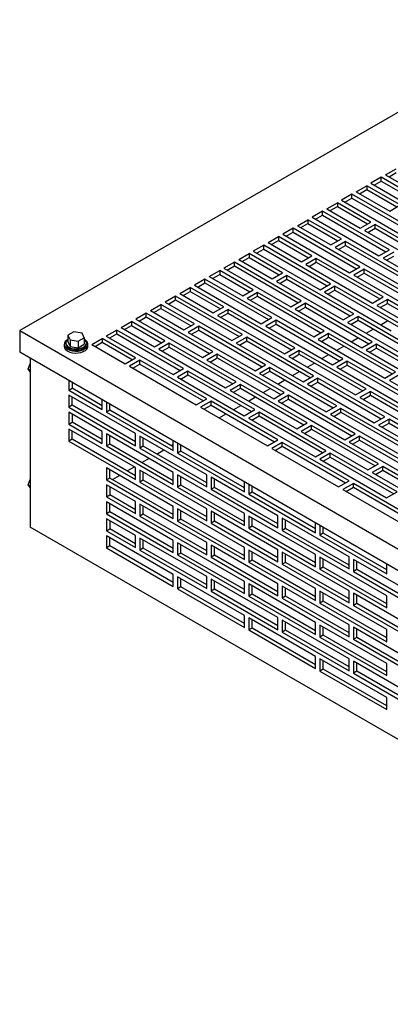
# Model space of a CAD drawing. Header units: inches. Extents: x 0 to 77, y 0 to 59.5.
# Tile 4 of 10: x 41.6 to 49.4, y 11.3 to 32.1. Entities that reach past the tile are written whole.
import ezdxf

# ---------------------------------------------------------------- set-up
doc = ezdxf.new("R2010")
doc.units = ezdxf.units.IN
doc.header["$LTSCALE"] = 7
doc.header["$MEASUREMENT"] = 0

msp = doc.modelspace()

# ---------------------------------------------------------------- linework, layer by layer
for p, q in [((52.99, 32.099), (41.588, 25.517)), ((49.335, 28.816), (49.556, 28.943)), ((49.335, 28.816), (50.042, 28.407)), ((49.406, 28.775), (49.556, 28.861)), ((48.713, 28.456), (48.934, 28.584)), ((49.641, 28.176), (48.934, 28.584)), ((48.934, 28.584), (48.934, 28.502)), ((49.243, 28.762), (49.022, 28.635)), ((49.022, 28.635), (50.437, 27.818)), ((49.093, 28.594), (49.243, 28.681)), ((50.658, 27.946), (49.243, 28.762)), ((49.243, 28.681), (49.243, 28.762)), ((49.243, 28.681), (50.587, 27.905)), ((48.621, 28.403), (48.4, 28.276)), ((50.035, 27.587), (48.621, 28.403)), ((48.621, 28.322), (48.621, 28.403)), ((48.713, 28.456), (49.42, 28.048)), ((48.784, 28.415), (48.934, 28.502)), ((48.934, 28.502), (49.57, 28.135)), ((48.091, 28.097), (48.312, 28.225)), ((48.161, 28.056), (48.312, 28.143)), ((49.019, 27.816), (48.312, 28.225)), ((48.312, 28.225), (48.312, 28.143)), ((48.312, 28.143), (48.948, 27.776)), ((48.4, 28.276), (49.814, 27.459)), ((48.471, 28.235), (48.621, 28.322)), ((48.621, 28.322), (49.965, 27.546)), ((49.42, 28.048), (49.641, 28.176)), ((47.999, 28.044), (47.778, 27.916)), ((47.849, 27.876), (47.999, 27.962)), ((49.413, 27.228), (47.999, 28.044)), ((47.999, 27.962), (47.999, 28.044)), ((47.999, 27.962), (49.342, 27.187)), ((48.091, 28.097), (48.798, 27.689)), ((47.468, 27.738), (47.689, 27.865)), ((47.468, 27.738), (48.176, 27.33)), ((47.539, 27.697), (47.689, 27.784)), ((48.397, 27.457), (47.689, 27.865)), ((47.689, 27.865), (47.689, 27.784)), ((47.689, 27.784), (48.326, 27.416)), ((47.778, 27.916), (49.192, 27.1)), ((48.798, 27.689), (49.019, 27.816)), ((49.111, 27.763), (48.89, 27.636)), ((50.525, 26.947), (49.111, 27.763)), ((49.111, 27.682), (49.111, 27.763)), ((47.377, 27.685), (47.156, 27.557)), ((47.156, 27.557), (48.57, 26.741)), ((47.226, 27.516), (47.377, 27.603)), ((48.791, 26.868), (47.377, 27.685)), ((47.377, 27.603), (47.377, 27.685)), ((47.377, 27.603), (48.72, 26.828)), ((48.89, 27.636), (50.304, 26.819)), ((48.96, 27.595), (49.111, 27.682)), ((49.111, 27.682), (50.454, 26.906)), ((46.754, 27.326), (46.533, 27.198)), ((48.168, 26.509), (46.754, 27.326)), ((46.754, 27.244), (46.754, 27.326)), ((46.846, 27.379), (47.067, 27.506)), ((46.846, 27.379), (47.553, 26.97)), ((46.917, 27.338), (47.067, 27.425)), ((47.774, 27.098), (47.067, 27.506)), ((47.067, 27.506), (47.067, 27.425)), ((47.067, 27.425), (47.704, 27.057)), ((48.176, 27.33), (48.397, 27.457)), ((48.488, 27.404), (48.267, 27.277)), ((48.338, 27.236), (48.488, 27.322)), ((49.903, 26.588), (48.488, 27.404)), ((48.488, 27.322), (48.488, 27.404)), ((48.488, 27.322), (49.832, 26.547)), ((46.224, 27.019), (46.445, 27.147)), ((47.152, 26.739), (46.445, 27.147)), ((46.445, 27.147), (46.445, 27.065)), ((46.533, 27.198), (47.948, 26.382)), ((46.604, 27.157), (46.754, 27.244)), ((46.754, 27.244), (48.098, 26.468)), ((48.267, 27.277), (49.682, 26.46)), ((49.192, 27.1), (49.413, 27.228)), ((49.505, 27.175), (49.284, 27.047)), ((46.132, 26.966), (45.911, 26.839)), ((47.546, 26.15), (46.132, 26.966)), ((46.132, 26.885), (46.132, 26.966)), ((46.224, 27.019), (46.931, 26.611)), ((46.295, 26.979), (46.445, 27.065)), ((46.445, 27.065), (47.081, 26.698)), ((47.553, 26.97), (47.774, 27.098)), ((47.866, 27.045), (47.645, 26.917)), ((47.645, 26.917), (49.059, 26.101)), ((47.716, 26.877), (47.866, 26.963)), ((49.28, 26.229), (47.866, 27.045)), ((47.866, 26.963), (47.866, 27.045)), ((47.866, 26.963), (49.21, 26.188)), ((49.284, 27.047), (50.698, 26.231)), ((49.355, 27.006), (49.505, 27.093)), ((45.602, 26.66), (45.823, 26.788)), ((45.672, 26.619), (45.823, 26.706)), ((46.53, 26.38), (45.823, 26.788)), ((45.823, 26.788), (45.823, 26.706)), ((45.823, 26.706), (46.459, 26.339)), ((45.911, 26.839), (47.325, 26.022)), ((45.982, 26.798), (46.132, 26.885)), ((46.132, 26.885), (47.476, 26.109)), ((46.931, 26.611), (47.152, 26.739)), ((47.244, 26.686), (47.023, 26.558)), ((48.658, 25.869), (47.244, 26.686)), ((47.244, 26.604), (47.244, 26.686)), ((48.57, 26.741), (48.791, 26.868)), ((48.883, 26.815), (48.662, 26.688)), ((48.662, 26.688), (50.076, 25.871)), ((48.732, 26.647), (48.883, 26.734)), ((50.297, 25.999), (48.883, 26.815)), ((48.883, 26.734), (48.883, 26.815)), ((48.883, 26.734), (50.226, 25.958)), ((45.51, 26.607), (45.289, 26.48)), ((45.289, 26.48), (46.703, 25.663)), ((45.36, 26.439), (45.51, 26.525)), ((46.924, 25.791), (45.51, 26.607)), ((45.51, 26.525), (45.51, 26.607)), ((45.51, 26.525), (46.853, 25.75)), ((45.602, 26.66), (46.309, 26.252)), ((47.023, 26.558), (48.437, 25.742)), ((47.094, 26.517), (47.244, 26.604)), ((47.244, 26.604), (48.587, 25.828)), ((47.948, 26.382), (48.168, 26.509)), ((44.979, 26.301), (45.2, 26.429)), ((44.979, 26.301), (45.687, 25.893)), ((45.05, 26.26), (45.2, 26.347)), ((45.908, 26.02), (45.2, 26.429)), ((45.2, 26.429), (45.2, 26.347)), ((45.2, 26.347), (45.837, 25.979)), ((46.309, 26.252), (46.53, 26.38)), ((46.622, 26.326), (46.401, 26.199)), ((48.036, 25.51), (46.622, 26.326)), ((46.622, 26.245), (46.622, 26.326)), ((48.26, 26.456), (48.039, 26.329)), ((48.039, 26.329), (49.454, 25.512)), ((48.11, 26.288), (48.26, 26.374)), ((49.675, 25.64), (48.26, 26.456)), ((48.26, 26.374), (48.26, 26.456)), ((48.26, 26.374), (49.604, 25.599)), ((44.357, 25.942), (44.578, 26.069)), ((45.285, 25.661), (44.578, 26.069)), ((44.578, 26.069), (44.578, 25.988)), ((44.888, 26.248), (44.667, 26.12)), ((44.667, 26.12), (46.081, 25.304)), ((44.737, 26.08), (44.888, 26.166)), ((46.302, 25.431), (44.888, 26.248)), ((44.888, 26.166), (44.888, 26.248)), ((44.888, 26.166), (46.231, 25.391)), ((46.401, 26.199), (47.815, 25.383)), ((46.471, 26.158), (46.622, 26.245)), ((46.622, 26.245), (47.965, 25.469)), ((47.325, 26.022), (47.546, 26.15)), ((47.638, 26.097), (47.417, 25.969)), ((49.052, 25.28), (47.638, 26.097)), ((47.638, 26.015), (47.638, 26.097)), ((49.059, 26.101), (49.28, 26.229)), ((49.372, 26.175), (49.151, 26.048)), ((49.222, 26.007), (49.372, 26.094)), ((50.787, 25.359), (49.372, 26.175)), ((49.372, 26.094), (49.372, 26.175)), ((49.372, 26.094), (50.716, 25.318)), ((44.265, 25.889), (44.044, 25.761)), ((45.679, 25.072), (44.265, 25.889)), ((44.265, 25.807), (44.265, 25.889)), ((44.357, 25.942), (45.064, 25.534)), ((44.428, 25.901), (44.578, 25.988)), ((44.578, 25.988), (45.215, 25.62)), ((45.687, 25.893), (45.908, 26.02)), ((45.999, 25.967), (45.778, 25.84)), ((45.849, 25.799), (45.999, 25.886)), ((47.414, 25.151), (45.999, 25.967)), ((45.999, 25.886), (45.999, 25.967)), ((45.999, 25.886), (47.343, 25.11)), ((47.417, 25.969), (48.831, 25.153)), ((47.488, 25.928), (47.638, 26.015)), ((47.638, 26.015), (48.982, 25.24)), ((48.437, 25.742), (48.658, 25.869)), ((49.151, 26.048), (50.566, 25.231)), ((43.735, 25.583), (43.956, 25.71)), ((44.663, 25.302), (43.956, 25.71)), ((43.956, 25.71), (43.956, 25.628)), ((44.044, 25.761), (45.459, 24.945)), ((44.115, 25.72), (44.265, 25.807)), ((44.265, 25.807), (45.609, 25.031)), ((45.064, 25.534), (45.285, 25.661)), ((45.778, 25.84), (47.193, 25.023)), ((46.703, 25.663), (46.924, 25.791)), ((47.016, 25.738), (46.795, 25.61)), ((46.866, 25.569), (47.016, 25.656)), ((48.43, 24.921), (47.016, 25.738)), ((47.016, 25.656), (47.016, 25.738)), ((47.016, 25.656), (48.359, 24.88)), ((48.75, 25.816), (48.529, 25.689)), ((48.529, 25.689), (49.943, 24.872)), ((48.6, 25.648), (48.75, 25.735)), ((50.164, 25), (48.75, 25.816)), ((48.75, 25.735), (48.75, 25.816)), ((48.75, 25.735), (50.094, 24.959)), ((49.23, 25.641), (49.38, 25.728)), ((41.588, 25.517), (61.741, 13.883)), ((41.588, 25.517), (41.588, 25.057)), ((42.735, 25.493), (42.607, 25.42)), ((42.909, 25.466), (42.735, 25.493)), ((42.955, 25.366), (42.909, 25.466)), ((43.643, 25.529), (43.422, 25.402)), ((43.493, 25.361), (43.643, 25.448)), ((45.057, 24.713), (43.643, 25.529)), ((43.643, 25.448), (43.643, 25.529)), ((43.643, 25.448), (44.986, 24.672)), ((43.735, 25.583), (44.442, 25.174)), ((43.806, 25.542), (43.956, 25.628)), ((43.956, 25.628), (44.592, 25.261)), ((45.377, 25.608), (45.156, 25.48)), ((45.156, 25.48), (46.57, 24.664)), ((45.227, 25.44), (45.377, 25.526)), ((46.791, 24.792), (45.377, 25.608)), ((45.377, 25.526), (45.377, 25.608)), ((45.377, 25.526), (46.721, 24.751)), ((46.081, 25.304), (46.302, 25.431)), ((46.795, 25.61), (48.209, 24.794)), ((47.815, 25.383), (48.036, 25.51)), ((48.128, 25.457), (47.907, 25.329)), ((49.542, 24.641), (48.128, 25.457)), ((48.128, 25.375), (48.128, 25.457)), ((48.92, 25.463), (49.071, 25.55)), ((42.531, 25.226), (42.531, 25.185)), ((42.562, 25.256), (42.562, 25.226)), ((42.607, 25.42), (42.654, 25.319)), ((42.607, 25.42), (42.607, 25.283)), ((42.607, 25.283), (42.654, 25.182)), ((42.654, 25.319), (42.654, 25.182)), ((42.654, 25.319), (42.828, 25.292)), ((42.828, 25.292), (42.955, 25.366)), ((42.828, 25.292), (42.828, 25.155)), ((42.828, 25.155), (42.955, 25.229)), ((42.955, 25.366), (42.955, 25.229)), ((43, 25.226), (43, 25.256)), ((43.031, 25.185), (43.031, 25.226)), ((43.113, 25.223), (43.334, 25.351)), ((43.113, 25.223), (43.82, 24.815)), ((43.183, 25.182), (43.334, 25.269)), ((44.041, 24.943), (43.334, 25.351)), ((43.334, 25.351), (43.334, 25.269)), ((43.334, 25.269), (43.97, 24.902)), ((43.422, 25.402), (44.836, 24.585)), ((44.442, 25.174), (44.663, 25.302)), ((44.755, 25.249), (44.534, 25.121)), ((46.169, 24.432), (44.755, 25.249)), ((44.755, 25.167), (44.755, 25.249)), ((46.394, 25.378), (46.173, 25.251)), ((46.173, 25.251), (47.587, 24.434)), ((46.243, 25.21), (46.394, 25.297)), ((47.808, 24.562), (46.394, 25.378)), ((46.394, 25.297), (46.394, 25.378)), ((46.394, 25.297), (47.737, 24.521)), ((47.907, 25.329), (49.321, 24.513)), ((47.978, 25.289), (48.128, 25.375)), ((48.128, 25.375), (49.471, 24.6)), ((48.607, 25.282), (48.758, 25.369)), ((48.831, 25.153), (49.052, 25.28)), ((49.144, 25.227), (48.923, 25.1)), ((50.559, 24.411), (49.144, 25.227)), ((49.144, 25.146), (49.144, 25.227)), ((61.741, 13.424), (41.588, 25.057)), ((42.654, 25.182), (42.828, 25.155)), ((44.534, 25.121), (45.948, 24.305)), ((44.605, 25.08), (44.755, 25.167)), ((44.755, 25.167), (46.098, 24.392)), ((45.459, 24.945), (45.679, 25.072)), ((45.771, 25.019), (45.55, 24.892)), ((47.186, 24.203), (45.771, 25.019)), ((45.771, 24.938), (45.771, 25.019)), ((47.193, 25.023), (47.414, 25.151)), ((47.506, 25.098), (47.285, 24.97)), ((47.355, 24.929), (47.506, 25.016)), ((48.92, 24.281), (47.506, 25.098)), ((47.506, 25.016), (47.506, 25.098)), ((47.506, 25.016), (48.849, 24.241)), ((48.298, 25.104), (48.448, 25.19)), ((48.923, 25.1), (50.338, 24.283)), ((48.994, 25.059), (49.144, 25.146)), ((49.144, 25.146), (50.488, 24.37)), ((41.767, 24.705), (41.809, 24.814)), ((41.809, 24.93), (41.809, 21.357)), ((43.82, 24.815), (44.041, 24.943)), ((44.133, 24.89), (43.912, 24.762)), ((43.982, 24.721), (44.133, 24.808)), ((45.547, 24.073), (44.133, 24.89)), ((44.133, 24.808), (44.133, 24.89)), ((44.133, 24.808), (45.476, 24.032)), ((45.55, 24.892), (46.965, 24.075)), ((45.621, 24.851), (45.771, 24.938)), ((45.771, 24.938), (47.115, 24.162)), ((47.285, 24.97), (48.699, 24.154)), ((47.676, 24.744), (47.826, 24.831)), ((47.985, 24.923), (48.135, 25.01)), ((48.209, 24.794), (48.43, 24.921)), ((48.522, 24.868), (48.301, 24.741)), ((49.936, 24.052), (48.522, 24.868)), ((48.522, 24.787), (48.522, 24.868)), ((41.767, 24.705), (41.809, 24.68)), ((41.809, 24.645), (41.767, 24.705)), ((43.912, 24.762), (45.326, 23.946)), ((44.836, 24.585), (45.057, 24.713)), ((45.149, 24.66), (44.928, 24.532)), ((46.563, 23.844), (45.149, 24.66)), ((45.149, 24.578), (45.149, 24.66)), ((46.57, 24.664), (46.791, 24.792)), ((46.883, 24.739), (46.662, 24.611)), ((46.662, 24.611), (48.077, 23.795)), ((46.733, 24.57), (46.883, 24.657)), ((48.298, 23.922), (46.883, 24.739)), ((46.883, 24.657), (46.883, 24.739)), ((46.883, 24.657), (48.227, 23.881)), ((47.363, 24.564), (47.513, 24.65)), ((48.301, 24.741), (49.715, 23.924)), ((48.372, 24.7), (48.522, 24.787)), ((48.522, 24.787), (49.866, 24.011)), ((49.321, 24.513), (49.542, 24.641)), ((42.627, 24.458), (42.627, 24.254)), ((42.697, 24.417), (42.697, 24.295)), ((44.928, 24.532), (46.342, 23.716)), ((44.999, 24.492), (45.149, 24.578)), ((45.149, 24.578), (46.493, 23.803)), ((45.948, 24.305), (46.169, 24.432)), ((47.054, 24.385), (47.204, 24.472)), ((47.587, 24.434), (47.808, 24.562)), ((47.9, 24.509), (47.679, 24.381)), ((47.75, 24.341), (47.9, 24.427)), ((49.314, 23.693), (47.9, 24.509)), ((47.9, 24.427), (47.9, 24.509)), ((47.9, 24.427), (49.243, 23.652)), ((49.634, 24.588), (49.413, 24.46)), ((49.413, 24.46), (50.827, 23.644)), ((42.627, 24.254), (42.697, 24.295)), ((42.627, 24.254), (43.334, 23.846)), ((43.334, 23.927), (42.697, 24.295)), ((46.261, 24.379), (46.04, 24.252)), ((46.04, 24.252), (47.454, 23.435)), ((46.111, 24.211), (46.261, 24.298)), ((47.675, 23.563), (46.261, 24.379)), ((46.261, 24.298), (46.261, 24.379)), ((46.261, 24.298), (47.605, 23.522)), ((46.741, 24.205), (46.891, 24.291)), ((46.965, 24.075), (47.186, 24.203)), ((47.679, 24.381), (49.093, 23.565)), ((48.699, 24.154), (48.92, 24.281)), ((49.012, 24.228), (48.791, 24.101)), ((50.426, 23.412), (49.012, 24.228)), ((49.012, 24.147), (49.012, 24.228)), ((44.041, 23.335), (42.627, 24.152)), ((42.627, 24.152), (42.627, 23.896)), ((42.697, 23.937), (42.697, 24.111)), ((43.334, 23.846), (43.334, 24.05)), ((43.426, 23.997), (43.426, 23.792)), ((45.326, 23.946), (45.547, 24.073)), ((45.639, 24.02), (45.418, 23.893)), ((47.053, 23.204), (45.639, 24.02)), ((45.639, 23.938), (45.639, 24.02)), ((46.431, 24.026), (46.582, 24.113)), ((47.278, 24.15), (47.057, 24.022)), ((47.057, 24.022), (48.471, 23.206)), ((47.127, 23.981), (47.278, 24.068)), ((48.692, 23.333), (47.278, 24.15)), ((47.278, 24.068), (47.278, 24.15)), ((47.278, 24.068), (48.621, 23.292)), ((48.791, 24.101), (50.205, 23.284)), ((48.861, 24.06), (49.012, 24.147)), ((49.012, 24.147), (50.355, 23.371)), ((42.697, 23.937), (42.627, 23.896)), ((42.627, 23.896), (44.041, 23.08)), ((43.334, 23.382), (42.627, 23.79)), ((42.627, 23.79), (42.627, 23.535)), ((44.041, 23.162), (42.697, 23.937)), ((43.496, 23.833), (43.426, 23.792)), ((43.426, 23.792), (44.84, 22.976)), ((43.496, 23.833), (43.496, 23.956)), ((44.84, 23.058), (43.496, 23.833)), ((45.418, 23.893), (46.832, 23.076)), ((45.489, 23.852), (45.639, 23.938)), ((45.639, 23.938), (46.982, 23.163)), ((46.118, 23.845), (46.269, 23.932)), ((46.342, 23.716), (46.563, 23.844)), ((46.655, 23.791), (46.434, 23.663)), ((48.069, 22.974), (46.655, 23.791)), ((46.655, 23.709), (46.655, 23.791)), ((48.077, 23.795), (48.298, 23.922)), ((48.389, 23.869), (48.168, 23.742)), ((48.239, 23.701), (48.389, 23.787)), ((49.804, 23.053), (48.389, 23.869)), ((48.389, 23.787), (48.389, 23.869)), ((48.389, 23.787), (49.733, 23.012)), ((42.627, 23.535), (42.697, 23.576)), ((42.697, 23.749), (42.697, 23.576)), ((43.334, 23.209), (42.697, 23.576)), ((45.809, 23.667), (45.959, 23.753)), ((46.434, 23.663), (47.849, 22.847)), ((46.505, 23.622), (46.655, 23.709)), ((46.655, 23.709), (47.999, 22.933)), ((47.454, 23.435), (47.675, 23.563)), ((48.168, 23.742), (49.583, 22.925)), ((49.093, 23.565), (49.314, 23.693)), ((49.406, 23.639), (49.185, 23.512)), ((49.256, 23.471), (49.406, 23.558)), ((50.82, 22.823), (49.406, 23.639)), ((49.406, 23.558), (49.406, 23.639)), ((49.406, 23.558), (50.749, 22.782)), ((42.627, 23.535), (43.334, 23.127)), ((44.041, 22.617), (42.627, 23.433)), ((42.627, 23.433), (42.627, 23.178)), ((42.697, 23.219), (42.697, 23.392)), ((43.334, 23.127), (43.334, 23.382)), ((47.767, 23.51), (47.546, 23.382)), ((47.546, 23.382), (48.96, 22.566)), ((47.617, 23.341), (47.767, 23.428)), ((49.181, 22.693), (47.767, 23.51)), ((47.767, 23.428), (47.767, 23.51)), ((47.767, 23.428), (49.111, 22.653)), ((49.185, 23.512), (50.599, 22.696)), ((42.697, 23.219), (42.627, 23.178)), ((42.627, 23.178), (44.041, 22.362)), ((44.041, 22.443), (42.697, 23.219)), ((43.426, 23.329), (43.426, 23.074)), ((44.84, 22.513), (43.426, 23.329)), ((43.496, 23.115), (43.496, 23.288)), ((44.041, 23.08), (44.041, 23.335)), ((44.133, 23.282), (44.133, 23.027)), ((45.547, 22.466), (44.133, 23.282)), ((44.203, 23.068), (44.203, 23.241)), ((44.84, 22.976), (44.84, 23.18)), ((46.832, 23.076), (47.053, 23.204)), ((47.145, 23.151), (46.924, 23.023)), ((48.559, 22.334), (47.145, 23.151)), ((47.145, 23.069), (47.145, 23.151)), ((48.471, 23.206), (48.692, 23.333)), ((48.784, 23.28), (48.563, 23.153)), ((48.563, 23.153), (49.977, 22.336)), ((48.633, 23.112), (48.784, 23.199)), ((50.198, 22.464), (48.784, 23.28)), ((48.784, 23.199), (48.784, 23.28)), ((48.784, 23.199), (50.127, 22.423)), ((43.496, 23.115), (43.426, 23.074)), ((43.426, 23.074), (44.84, 22.257)), ((44.84, 22.339), (43.496, 23.115)), ((44.203, 23.068), (44.133, 23.027)), ((44.133, 23.027), (45.547, 22.211)), ((45.547, 22.292), (44.203, 23.068)), ((44.488, 22.904), (44.638, 22.991)), ((44.797, 23.082), (44.84, 23.107)), ((44.932, 23.127), (44.932, 22.923)), ((45.002, 22.964), (44.932, 22.923)), ((45.002, 22.964), (45.002, 23.086)), ((46.346, 22.188), (45.002, 22.964)), ((46.924, 23.023), (48.338, 22.207)), ((46.995, 22.982), (47.145, 23.069)), ((47.145, 23.069), (48.488, 22.293)), ((47.849, 22.847), (48.069, 22.974)), ((44.175, 22.723), (44.325, 22.81)), ((44.932, 22.923), (46.346, 22.107)), ((48.161, 22.921), (47.94, 22.793)), ((47.94, 22.793), (49.355, 21.977)), ((48.011, 22.753), (48.161, 22.839)), ((49.576, 22.105), (48.161, 22.921)), ((48.161, 22.839), (48.161, 22.921)), ((48.161, 22.839), (49.505, 22.064)), ((44.84, 21.794), (43.426, 22.61)), ((43.426, 22.61), (43.426, 22.355)), ((43.496, 22.396), (43.496, 22.57)), ((43.865, 22.545), (44.015, 22.631)), ((44.041, 22.362), (44.041, 22.617)), ((44.133, 22.564), (44.133, 22.308)), ((45.547, 21.747), (44.133, 22.564)), ((44.203, 22.349), (44.203, 22.523)), ((44.84, 22.257), (44.84, 22.513)), ((48.96, 22.566), (49.181, 22.693)), ((49.273, 22.64), (49.052, 22.513)), ((49.052, 22.513), (50.467, 21.696)), ((49.123, 22.472), (49.273, 22.559)), ((50.688, 21.824), (49.273, 22.64)), ((49.273, 22.559), (49.273, 22.64)), ((49.273, 22.559), (50.617, 21.783)), ((41.767, 22.255), (41.809, 22.364)), ((43.496, 22.396), (43.426, 22.355)), ((43.426, 22.355), (44.84, 21.539)), ((44.84, 21.621), (43.496, 22.396)), ((43.552, 22.364), (43.703, 22.451)), ((44.203, 22.349), (44.133, 22.308)), ((44.133, 22.308), (45.547, 21.492)), ((45.547, 21.574), (44.203, 22.349)), ((44.932, 22.46), (44.932, 22.204)), ((46.346, 21.643), (44.932, 22.46)), ((45.002, 22.245), (45.002, 22.419)), ((45.547, 22.211), (45.547, 22.466)), ((45.639, 22.413), (45.639, 22.158)), ((47.053, 21.596), (45.639, 22.413)), ((45.71, 22.198), (45.71, 22.372)), ((46.346, 22.107), (46.346, 22.311)), ((48.338, 22.207), (48.559, 22.334)), ((41.767, 22.255), (41.809, 22.231)), ((41.809, 22.195), (41.767, 22.255)), ((44.041, 21.898), (43.426, 22.253)), ((43.426, 22.253), (43.426, 21.998)), ((43.496, 22.212), (43.496, 22.039)), ((45.002, 22.245), (44.932, 22.204)), ((44.932, 22.204), (46.346, 21.388)), ((46.346, 21.47), (45.002, 22.245)), ((45.71, 22.198), (45.639, 22.158)), ((45.639, 22.158), (47.053, 21.341)), ((47.053, 21.423), (45.71, 22.198)), ((46.438, 22.258), (46.438, 22.053)), ((46.509, 22.094), (46.509, 22.217)), ((48.651, 22.281), (48.43, 22.154)), ((48.43, 22.154), (49.844, 21.337)), ((48.501, 22.113), (48.651, 22.2)), ((50.065, 21.465), (48.651, 22.281)), ((48.651, 22.2), (48.651, 22.281)), ((48.651, 22.2), (49.995, 21.424)), ((49.355, 21.977), (49.576, 22.105)), ((43.426, 21.998), (43.496, 22.039)), ((43.426, 21.998), (44.041, 21.643)), ((44.84, 21.076), (43.426, 21.892)), ((43.426, 21.892), (43.426, 21.637)), ((44.041, 21.725), (43.496, 22.039)), ((44.041, 21.643), (44.041, 21.898)), ((46.509, 22.094), (46.438, 22.053)), ((46.438, 22.053), (47.852, 21.237)), ((47.852, 21.319), (46.509, 22.094)), ((43.496, 21.678), (43.496, 21.851)), ((44.133, 21.845), (44.133, 21.59)), ((45.547, 21.029), (44.133, 21.845)), ((44.203, 21.631), (44.203, 21.804)), ((44.84, 21.539), (44.84, 21.794)), ((44.932, 21.741), (44.932, 21.486)), ((46.346, 20.925), (44.932, 21.741)), ((45.002, 21.527), (45.002, 21.7)), ((45.547, 21.492), (45.547, 21.747)), ((45.639, 21.694), (45.639, 21.439)), ((47.053, 20.878), (45.639, 21.694)), ((43.496, 21.678), (43.426, 21.637)), ((43.426, 21.637), (44.84, 20.82)), ((44.041, 21.18), (43.426, 21.535)), ((43.426, 21.535), (43.426, 21.28)), ((44.84, 20.902), (43.496, 21.678)), ((43.496, 21.494), (43.496, 21.32)), ((44.203, 21.631), (44.133, 21.59)), ((44.133, 21.59), (45.547, 20.773)), ((45.547, 20.855), (44.203, 21.631)), ((45.002, 21.527), (44.932, 21.486)), ((44.932, 21.486), (46.346, 20.669)), ((46.346, 20.751), (45.002, 21.527)), ((45.71, 21.48), (45.639, 21.439)), ((45.71, 21.48), (45.71, 21.653)), ((47.053, 20.704), (45.71, 21.48)), ((46.346, 21.388), (46.346, 21.643)), ((46.438, 21.59), (46.438, 21.335)), ((47.852, 20.774), (46.438, 21.59)), ((46.509, 21.376), (46.509, 21.549)), ((47.053, 21.341), (47.053, 21.596)), ((47.145, 21.543), (47.145, 21.288)), ((48.559, 20.727), (47.145, 21.543)), ((47.216, 21.329), (47.216, 21.502)), ((61.608, 9.928), (41.809, 21.357)), ((43.426, 21.28), (43.496, 21.32)), ((43.426, 21.28), (44.041, 20.924)), ((44.041, 21.006), (43.496, 21.32)), ((45.639, 21.439), (47.053, 20.623)), ((46.509, 21.376), (46.438, 21.335)), ((46.438, 21.335), (47.852, 20.519)), ((47.852, 20.6), (46.509, 21.376)), ((47.216, 21.329), (47.145, 21.288)), ((47.145, 21.288), (48.559, 20.472)), ((48.559, 20.553), (47.216, 21.329)), ((47.852, 21.237), (47.852, 21.441)), ((47.944, 21.388), (47.944, 21.184)), ((48.015, 21.225), (48.015, 21.347)), ((44.84, 20.357), (43.426, 21.173)), ((43.426, 21.173), (43.426, 20.918)), ((43.496, 20.959), (43.496, 21.133)), ((44.041, 20.924), (44.041, 21.18)), ((44.133, 21.126), (44.133, 20.871)), ((45.547, 20.31), (44.133, 21.126)), ((44.203, 20.912), (44.203, 21.086)), ((44.84, 20.82), (44.84, 21.076)), ((48.015, 21.225), (47.944, 21.184)), ((47.944, 21.184), (49.358, 20.368)), ((49.358, 20.449), (48.015, 21.225)), ((43.496, 20.959), (43.426, 20.918)), ((43.426, 20.918), (44.84, 20.102)), ((44.84, 20.183), (43.496, 20.959)), ((44.203, 20.912), (44.133, 20.871)), ((44.133, 20.871), (45.547, 20.055)), ((45.547, 20.137), (44.203, 20.912)), ((44.932, 21.022), (44.932, 20.767)), ((46.346, 20.206), (44.932, 21.022)), ((45.002, 20.808), (45.002, 20.982)), ((45.547, 20.773), (45.547, 21.029)), ((45.639, 20.976), (45.639, 20.72)), ((47.053, 20.159), (45.639, 20.976)), ((45.71, 20.761), (45.71, 20.935)), ((46.346, 20.669), (46.346, 20.925)), ((46.438, 20.872), (46.438, 20.616)), ((47.852, 20.055), (46.438, 20.872)), ((47.053, 20.623), (47.053, 20.878)), ((45.002, 20.808), (44.932, 20.767)), ((44.932, 20.767), (46.346, 19.951)), ((46.346, 20.033), (45.002, 20.808)), ((45.71, 20.761), (45.639, 20.72)), ((45.639, 20.72), (47.053, 19.904)), ((47.053, 19.986), (45.71, 20.761)), ((46.509, 20.657), (46.438, 20.616)), ((46.509, 20.657), (46.509, 20.831)), ((47.852, 19.882), (46.509, 20.657)), ((47.145, 20.825), (47.145, 20.569)), ((48.559, 20.008), (47.145, 20.825)), ((47.216, 20.61), (47.216, 20.784)), ((47.852, 20.519), (47.852, 20.774)), ((47.944, 20.721), (47.944, 20.465)), ((49.358, 19.904), (47.944, 20.721)), ((48.015, 20.506), (48.015, 20.68)), ((48.559, 20.472), (48.559, 20.727)), ((48.651, 20.674), (48.651, 20.419)), ((50.065, 19.857), (48.651, 20.674)), ((46.438, 20.616), (47.852, 19.8)), ((47.216, 20.61), (47.145, 20.569)), ((47.145, 20.569), (48.559, 19.753)), ((48.559, 19.835), (47.216, 20.61)), ((48.015, 20.506), (47.944, 20.465)), ((47.944, 20.465), (49.358, 19.649)), ((49.358, 19.731), (48.015, 20.506)), ((48.722, 20.459), (48.651, 20.419)), ((48.722, 20.459), (48.722, 20.633)), ((50.065, 19.684), (48.722, 20.459)), ((49.358, 20.368), (49.358, 20.572)), ((44.84, 20.102), (44.84, 20.357)), ((44.932, 20.304), (44.932, 20.049)), ((46.346, 19.487), (44.932, 20.304)), ((45.002, 20.09), (45.002, 20.263)), ((45.547, 20.055), (45.547, 20.31)), ((45.639, 20.257), (45.639, 20.002)), ((47.053, 19.441), (45.639, 20.257)), ((48.651, 20.419), (50.065, 19.602)), ((45.002, 20.09), (44.932, 20.049)), ((44.932, 20.049), (46.346, 19.232)), ((46.346, 19.314), (45.002, 20.09)), ((45.71, 20.043), (45.639, 20.002)), ((45.71, 20.043), (45.71, 20.216)), ((47.053, 19.267), (45.71, 20.043)), ((46.346, 19.951), (46.346, 20.206)), ((46.438, 20.153), (46.438, 19.898)), ((47.852, 19.337), (46.438, 20.153)), ((46.509, 19.939), (46.509, 20.112)), ((47.053, 19.904), (47.053, 20.159)), ((47.145, 20.106), (47.145, 19.851)), ((48.559, 19.29), (47.145, 20.106)), ((47.216, 19.892), (47.216, 20.065)), ((47.852, 19.8), (47.852, 20.055)), ((45.639, 20.002), (47.053, 19.185)), ((46.509, 19.939), (46.438, 19.898)), ((46.438, 19.898), (47.852, 19.081)), ((47.852, 19.163), (46.509, 19.939)), ((47.216, 19.892), (47.145, 19.851)), ((47.145, 19.851), (48.559, 19.035)), ((48.559, 19.116), (47.216, 19.892)), ((47.944, 20.002), (47.944, 19.747)), ((49.358, 19.186), (47.944, 20.002)), ((48.015, 19.788), (48.015, 19.961)), ((48.559, 19.753), (48.559, 20.008)), ((48.651, 19.955), (48.651, 19.7)), ((50.065, 19.139), (48.651, 19.955)), ((48.722, 19.741), (48.722, 19.914)), ((49.358, 19.649), (49.358, 19.904)), ((48.015, 19.788), (47.944, 19.747)), ((47.944, 19.747), (49.358, 18.93)), ((49.358, 19.012), (48.015, 19.788)), ((48.722, 19.741), (48.651, 19.7)), ((48.651, 19.7), (50.065, 18.884)), ((50.065, 18.965), (48.722, 19.741)), ((46.346, 19.232), (46.346, 19.487)), ((46.438, 19.434), (46.438, 19.179)), ((47.852, 18.618), (46.438, 19.434)), ((46.509, 19.22), (46.509, 19.394)), ((47.053, 19.185), (47.053, 19.441)), ((47.145, 19.388), (47.145, 19.132)), ((48.559, 18.571), (47.145, 19.388)), ((46.509, 19.22), (46.438, 19.179)), ((46.438, 19.179), (47.852, 18.363)), ((47.852, 18.444), (46.509, 19.22)), ((47.216, 19.173), (47.216, 19.347)), ((47.852, 19.081), (47.852, 19.337)), ((47.944, 19.284), (47.944, 19.028)), ((49.358, 18.467), (47.944, 19.284)), ((48.015, 19.069), (48.015, 19.243)), ((48.559, 19.035), (48.559, 19.29)), ((48.651, 19.237), (48.651, 18.981)), ((50.065, 18.42), (48.651, 19.237)), ((48.722, 19.022), (48.722, 19.196)), ((49.358, 18.93), (49.358, 19.186)), ((47.216, 19.173), (47.145, 19.132)), ((47.145, 19.132), (48.559, 18.316)), ((48.559, 18.398), (47.216, 19.173)), ((48.015, 19.069), (47.944, 19.028)), ((47.944, 19.028), (49.358, 18.212)), ((49.358, 18.294), (48.015, 19.069)), ((48.722, 19.022), (48.651, 18.981)), ((48.651, 18.981), (50.065, 18.165)), ((50.065, 18.247), (48.722, 19.022)), ((47.852, 18.363), (47.852, 18.618)), ((47.944, 18.565), (47.944, 18.31)), ((49.358, 17.749), (47.944, 18.565)), ((48.559, 18.316), (48.559, 18.571)), ((48.015, 18.351), (47.944, 18.31)), ((48.015, 18.351), (48.015, 18.524)), ((49.358, 17.575), (48.015, 18.351)), ((48.651, 18.518), (48.651, 18.263)), ((50.065, 17.702), (48.651, 18.518)), ((48.722, 18.304), (48.722, 18.477)), ((49.358, 18.212), (49.358, 18.467)), ((47.944, 18.31), (49.358, 17.493)), ((48.722, 18.304), (48.651, 18.263)), ((48.651, 18.263), (50.065, 17.446)), ((50.065, 17.528), (48.722, 18.304)), ((49.358, 17.493), (49.358, 17.749))]:
    msp.add_line(p, q)
at = {"flags": 128}
for points in [[(42.594, 25.322), (42.584, 25.315), (42.553, 25.285), (42.535, 25.252), (42.532, 25.217), (42.543, 25.183), (42.567, 25.151), (42.604, 25.124)], [(42.607, 25.332), (42.592, 25.319), (42.57, 25.289), (42.562, 25.256), (42.57, 25.223), (42.592, 25.193), (42.627, 25.167)], [(42.604, 25.124), (42.652, 25.102), (42.707, 25.088), (42.766, 25.082), (42.826, 25.084), (42.884, 25.094), (42.935, 25.112), (42.978, 25.137), (43.009, 25.167), (43.027, 25.2), (43.031, 25.235), (43.02, 25.269), (42.995, 25.301), (42.968, 25.322)], [(42.627, 25.167), (42.672, 25.147), (42.725, 25.134), (42.781, 25.13), (42.838, 25.134), (42.891, 25.147), (42.936, 25.167), (42.971, 25.193), (42.993, 25.223), (43, 25.256), (42.993, 25.289), (42.971, 25.319), (42.955, 25.332)], [(42.627, 25.137), (42.672, 25.117), (42.725, 25.104), (42.781, 25.1), (42.838, 25.104), (42.891, 25.117), (42.936, 25.137), (42.971, 25.163), (42.993, 25.193), (43, 25.226)], [(42.604, 25.083), (42.652, 25.062), (42.707, 25.047), (42.766, 25.041), (42.826, 25.043), (42.884, 25.053), (42.935, 25.071), (42.978, 25.096), (43.009, 25.126), (43.027, 25.159), (43.031, 25.185)]]:
    msp.add_lwpolyline(points, dxfattribs=at)
for centre, radius, start, end in [((42.672, 25.237), 0.11, 185.6298, 245.6904), ((42.652, 25.194), 0.121, 184.4583, 246.8619)]:
    msp.add_arc(centre, radius, start, end)

doc.saveas('drawing.dxf')
